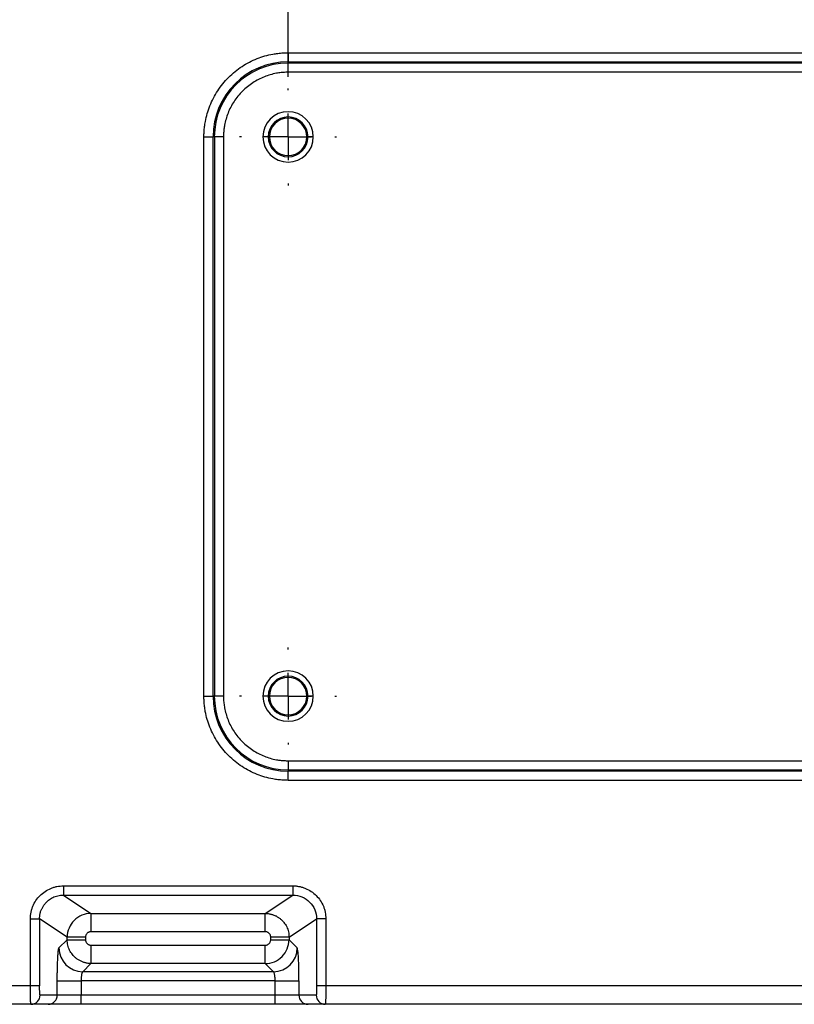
# Model space of a CAD drawing. Header units: millimetres. Extents: x 0 to 1118, y 0 to 864.
# Tile 4 of 67: x 185 to 270, y 142 to 250. Entities that reach past the tile are written whole.
import ezdxf

# ---------------------------------------------------------------- set-up
doc = ezdxf.new("R2010")
doc.units = ezdxf.units.MM
doc.linetypes.add('CENTERX2', pattern=[20.32, 12.7, -2.54, 2.54, -2.54])
doc.layers.add('CENTER', color=40, linetype='CENTERX2')
doc.layers.add('DIMENSIONS', color=140, linetype='Continuous', lineweight=25)
doc.styles.add('SLDTEXTSTYLE0', font='TXT', dxfattribs={"width": 0.75})
doc.dimstyles.new('SLDDIMSTYLE0', dxfattribs={"dimtxt": 10, "dimasz": 10, "dimexe": 0, "dimexo": 0.0625, "dimgap": 2.5, "dimtad": 0, "dimtih": 1, "dimtoh": 1, "dimdec": 1, "dimrnd": 1e-09, "dimzin": 4, "dimdsep": 46, "dimtxsty": 'SLDTEXTSTYLE0', "dimsah": 1, "dimcen": 0.09, "dimadec": 0, "dimazin": 1, "dimtfac": 1, "dimtdec": 1, "dimtofl": 0, "dimtmove": 0, "dimatfit": 3, "dimfxl": 0, "dimfrac": 2, "dimtolj": 1, "dimtzin": 12, "dimarcsym": 0})

# ---------------------------------------------------------------- blocks, each defined once
blk = doc.blocks.new('_D_10')
at = {"layer": 'DIMENSIONS'}
for p, q in [((214.5, 243.63), (214.5, 343.86)), ((560.5, 243.63), (560.5, 343.86)), ((370.88, 342.16), (367.83, 342.16)), ((367.83, 342.16), (367.83, 326.28)), ((404.13, 342.16), (407.18, 342.16)), ((407.18, 342.16), (407.18, 326.28)), ((214.5, 340.69), (362.76, 340.69)), ((560.5, 340.69), (412.25, 340.69)), ((367.83, 326.28), (370.88, 326.28)), ((407.18, 326.28), (404.13, 326.28))]:
    blk.add_line(p, q, dxfattribs=at)
for points in [[(214.5, 340.69), (224.5, 339.15), (224.5, 342.22)], [(560.5, 340.69), (550.5, 342.22), (550.5, 339.15)]]:
    blk.add_solid(points, dxfattribs=at)
at = {"layer": 'DIMENSIONS', "char_height": 10, "attachment_point": 1, "style": 'SLDTEXTSTYLE0'}
for s, insert in [('346.0', (370.88, 357.08)), ('13.62', (370.88, 339.17))]:
    blk.add_mtext(s, dxfattribs=dict(at, insert=insert))
blk = doc.blocks.new('SW_CENTERMARKSYMBOL_2')
at = {"layer": 'CENTER', "color": 0}
for p, q in [((0, 5.08), (0, 5.29)), ((0, 0), (0, 2.54)), ((-5.08, 0), (-5.29, 0)), ((0, 0), (-2.54, 0)), ((0, 0), (0, -2.54)), ((0, 0), (2.54, 0)), ((5.08, 0), (5.29, 0)), ((0, -5.08), (0, -5.29))]:
    blk.add_line(p, q, dxfattribs=at)
blk = doc.blocks.new('SW_CENTERMARKSYMBOL_9')
at = {"layer": 'CENTER', "color": 0}
for p, q in [((0, 5.08), (0, 5.29)), ((0, 0), (0, 2.54)), ((-5.08, 0), (-5.29, 0)), ((0, 0), (-2.54, 0)), ((0, 0), (0, -2.54)), ((0, 0), (2.54, 0)), ((5.08, 0), (5.29, 0)), ((0, -5.08), (0, -5.29))]:
    blk.add_line(p, q, dxfattribs=at)

msp = doc.modelspace()

# ---------------------------------------------------------------- linework, layer by layer
for p, q in [((214.5, 246.25), (560.5, 246.25)), ((214.5, 246.25), (214.5, 245.26)), ((214.5, 245.26), (560.5, 245.26)), ((214.5, 245.12), (214.5, 245.26)), ((560.5, 245.12), (214.5, 245.12)), ((214.5, 244.12), (214.5, 245.12)), ((560.5, 244.12), (214.5, 244.12)), ((205.32, 176.07), (205.32, 237.07)), ((205.32, 237.07), (206.32, 237.07)), ((206.32, 176.07), (206.32, 237.07)), ((206.46, 237.07), (206.32, 237.07)), ((206.46, 237.07), (206.46, 176.07)), ((207.45, 237.07), (206.46, 237.07)), ((207.45, 237.07), (207.45, 176.07)), ((212.33, 237.07), (211.75, 237.07)), ((212.47, 237.07), (212.33, 237.07)), ((216.68, 237.07), (216.54, 237.07)), ((217.25, 237.07), (216.68, 237.07)), ((205.32, 176.07), (206.32, 176.07)), ((206.46, 176.07), (206.32, 176.07)), ((207.45, 176.07), (206.46, 176.07)), ((212.33, 176.07), (211.75, 176.07)), ((212.47, 176.07), (212.33, 176.07)), ((216.68, 176.07), (216.54, 176.07)), ((217.25, 176.07), (216.68, 176.07)), ((214.5, 169.02), (383.15, 169.02)), ((214.5, 169.02), (214.5, 168.02)), ((214.5, 168.02), (383.09, 168.02)), ((214.5, 168.02), (214.5, 167.88)), ((214.5, 166.88), (214.5, 167.88)), ((383, 167.88), (214.5, 167.88)), ((383, 166.88), (214.5, 166.88)), ((189.99, 155.37), (215.02, 155.37)), ((189.99, 155.37), (189.99, 154.37)), ((215.02, 155.37), (215.02, 154.37)), ((189.99, 154.37), (215.02, 154.37)), ((189.99, 154.37), (193, 152.37)), ((212.01, 152.37), (215.02, 154.37)), ((186.4, 144.45), (186.4, 151.78)), ((187.39, 151.78), (187.39, 144.45)), ((190.41, 149.77), (187.39, 151.78)), ((193, 152.37), (212.01, 152.37)), ((193, 152.37), (193, 150.37)), ((212.01, 150.37), (212.01, 152.37)), ((214.6, 149.77), (217.61, 151.78)), ((218.61, 151.78), (217.61, 151.78)), ((217.61, 151.78), (217.61, 144.45)), ((218.61, 151.78), (218.61, 144.45)), ((212.01, 150.37), (193, 150.37)), ((189.51, 148.6), (190.41, 149.5)), ((190.41, 149.5), (190.41, 149.77)), ((192.4, 149.77), (190.41, 149.77)), ((190.41, 149.5), (192.4, 149.5)), ((192.4, 149.77), (192.4, 149.5)), ((214.6, 149.77), (212.61, 149.77)), ((212.61, 149.5), (212.61, 149.77)), ((214.6, 149.77), (214.6, 149.5)), ((215.5, 148.6), (214.6, 149.5)), ((193, 148.9), (193, 146.9)), ((193, 148.9), (212.01, 148.9)), ((212.01, 146.9), (212.01, 148.9)), ((193, 146.9), (192.1, 146)), ((212.01, 146.9), (193, 146.9)), ((212.91, 146), (212.01, 146.9)), ((189.33, 143.45), (189.33, 145)), ((189.33, 145), (191.92, 145)), ((191.92, 145), (191.92, 143.45)), ((213.09, 145), (191.92, 145)), ((212.91, 146), (192.1, 146)), ((213.09, 145), (215.68, 145)), ((213.09, 143.45), (213.09, 145)), ((215.68, 145), (215.68, 143.45)), ((186.4, 144.45), (157.78, 144.45)), ((218.61, 144.45), (217.61, 144.45)), ((368.51, 144.45), (218.61, 144.45)), ((189.33, 143.45), (187.45, 143.45)), ((191.92, 143.45), (189.33, 143.45)), ((191.92, 142.45), (191.92, 143.45)), ((213.09, 143.45), (191.92, 143.45)), ((215.68, 143.45), (213.09, 143.45)), ((213.09, 142.45), (213.09, 143.45)), ((217.56, 143.45), (215.68, 143.45)), ((186.45, 142.45), (157.78, 142.45)), ((188.33, 142.45), (186.45, 142.45)), ((213.09, 142.45), (191.92, 142.45)), ((218.56, 142.45), (216.68, 142.45)), ((368.54, 142.45), (218.56, 142.45))]:
    msp.add_line(p, q)
for centre, radius, start, end in [((214.5, 237.07), 8.19, 90, 180), ((214.5, 237.07), 8.05, 90, 180), ((214.5, 237.07), 2.75, 0, 180), ((214.5, 237.07), 2.17, 0, 180), ((214.5, 237.07), 2.04, 0, 180), ((214.5, 237.07), 2.75, 180, 0), ((214.5, 237.07), 2.17, 180, 0), ((214.5, 237.07), 2.04, 180, 0), ((214.5, 176.07), 2.75, 0, 180), ((214.5, 176.07), 2.17, 0, 180), ((214.5, 176.07), 2.04, 0, 180), ((214.5, 176.07), 8.19, 180, 270), ((214.5, 176.07), 8.05, 180, 270), ((214.5, 176.07), 2.75, 180, 0), ((214.5, 176.07), 2.17, 180, 0), ((214.5, 176.07), 2.04, 180, 0), ((192.11, 148.61), 2.6, 180.1836, 269.8164), ((212.9, 148.61), 2.6, 270.1836, 359.8164), ((186.45, 143.45), 0.999, 270.0393, 0.0393), ((188.33, 143.45), 0.999, 270.0393, 0.0393), ((216.68, 143.45), 0.999, 179.9607, 269.9607), ((218.56, 143.45), 0.999, 179.9607, 269.9607)]:
    msp.add_arc(centre, radius, start, end)
for points, knots in [([(205.32, 237.07), (205.32, 237.16), (205.32, 237.35), (205.34, 237.63), (205.36, 237.91), (205.39, 238.19), (205.43, 238.46), (205.51, 238.94), (205.66, 239.61), (205.96, 240.47), (206.34, 241.3), (206.97, 242.38), (207.96, 243.61), (209.19, 244.61), (210.27, 245.24), (211.11, 245.62), (211.96, 245.91), (212.72, 246.09), (213.39, 246.19), (213.94, 246.24), (214.32, 246.25), (214.5, 246.25)], [0, 0, 0, 0, 0.019453, 0.038872, 0.058274, 0.077679, 0.097104, 0.116567, 0.178312, 0.240094, 0.304413, 0.368769, 0.500007, 0.631244, 0.695564, 0.75992, 0.821665, 0.883447, 0.922314, 0.961117, 1, 1, 1, 1]), ([(214.5, 244.12), (214.42, 244.12), (214.25, 244.12), (213.99, 244.1), (213.73, 244.08), (213.48, 244.05), (213.08, 243.98), (212.55, 243.86), (211.9, 243.63), (211.26, 243.34), (210.43, 242.86), (209.48, 242.09), (208.72, 241.15), (208.23, 240.32), (207.94, 239.68), (207.72, 239.02), (207.58, 238.44), (207.5, 237.93), (207.46, 237.5), (207.46, 237.21), (207.45, 237.07)], [0, 0, 0, 0, 0.023337, 0.04663, 0.069912, 0.093213, 0.116565, 0.178305, 0.240092, 0.304406, 0.368768, 0.500006, 0.631244, 0.695558, 0.759919, 0.821659, 0.883446, 0.922311, 0.961114, 1, 1, 1, 1]), ([(214.5, 166.88), (214.41, 166.89), (214.22, 166.89), (213.94, 166.9), (213.67, 166.92), (213.39, 166.95), (213.11, 166.99), (212.63, 167.07), (211.96, 167.23), (211.11, 167.52), (210.27, 167.9), (209.19, 168.53), (207.96, 169.53), (206.97, 170.76), (206.34, 171.84), (205.96, 172.67), (205.66, 173.53), (205.48, 174.29), (205.38, 174.95), (205.33, 175.51), (205.32, 175.88), (205.32, 176.07)], [0, 0, 0, 0, 0.019453, 0.038872, 0.058274, 0.077679, 0.097104, 0.116567, 0.178312, 0.240094, 0.304413, 0.368769, 0.500007, 0.631244, 0.695564, 0.75992, 0.821665, 0.883447, 0.922314, 0.961117, 1, 1, 1, 1]), ([(207.45, 176.07), (207.45, 175.98), (207.46, 175.81), (207.47, 175.55), (207.49, 175.3), (207.53, 175.04), (207.59, 174.65), (207.72, 174.12), (207.94, 173.46), (208.23, 172.82), (208.72, 171.99), (209.48, 171.05), (210.43, 170.28), (211.26, 169.8), (211.9, 169.51), (212.55, 169.28), (213.14, 169.14), (213.65, 169.07), (214.07, 169.03), (214.36, 169.02), (214.5, 169.02)], [0, 0, 0, 0, 0.023337, 0.04663, 0.069912, 0.093213, 0.116565, 0.178305, 0.240092, 0.304406, 0.368768, 0.500006, 0.631244, 0.695558, 0.759919, 0.821659, 0.883446, 0.922311, 0.961114, 1, 1, 1, 1]), ([(186.4, 151.78), (186.4, 151.83), (186.4, 151.95), (186.41, 152.13), (186.43, 152.3), (186.46, 152.48), (186.5, 152.65), (186.55, 152.82), (186.6, 152.98), (186.73, 153.31), (186.98, 153.79), (187.43, 154.33), (187.98, 154.79), (188.51, 155.06), (188.95, 155.22), (189.29, 155.31), (189.64, 155.36), (189.88, 155.37), (189.99, 155.37)], [0, 0, 0, 0, 0.0314646, 0.0627023, 0.0937874, 0.1247956, 0.155803, 0.1868857, 0.2181193, 0.2495783, 0.3746241, 0.4997574, 0.6248552, 0.7500982, 0.8128304, 0.8749862, 0.9371737, 1, 1, 1, 1]), ([(215.02, 155.37), (215.07, 155.37), (215.19, 155.37), (215.37, 155.36), (215.54, 155.33), (215.72, 155.3), (215.89, 155.27), (216.06, 155.22), (216.23, 155.16), (216.56, 155.04), (217.03, 154.79), (217.58, 154.33), (218.03, 153.79), (218.31, 153.26), (218.47, 152.82), (218.55, 152.48), (218.6, 152.13), (218.61, 151.89), (218.61, 151.78)], [0, 0, 0, 0, 0.031516, 0.062805, 0.09394, 0.124997, 0.156053, 0.187183, 0.218463, 0.249968, 0.375115, 0.500315, 0.625353, 0.750501, 0.813137, 0.875195, 0.93728, 1, 1, 1, 1]), ([(187.39, 151.78), (187.4, 151.83), (187.4, 151.94), (187.41, 152.1), (187.44, 152.25), (187.47, 152.41), (187.51, 152.56), (187.57, 152.71), (187.63, 152.85), (187.7, 152.99), (187.77, 153.13), (187.86, 153.26), (187.95, 153.38), (188.05, 153.5), (188.18, 153.64), (188.35, 153.8), (188.58, 153.96), (188.83, 154.1), (189.09, 154.22), (189.38, 154.3), (189.68, 154.36), (189.89, 154.37), (189.99, 154.37)], [0, 0, 0, 0, 0.039374, 0.078616, 0.117706, 0.156626, 0.195375, 0.233959, 0.272382, 0.310647, 0.348753, 0.386698, 0.424484, 0.462111, 0.499579, 0.565631, 0.633493, 0.703166, 0.774646, 0.847944, 0.923086, 1, 1, 1, 1]), ([(215.02, 154.37), (215.36, 154.37), (215.7, 154.3), (216.32, 154.05), (216.61, 153.85), (217.09, 153.37), (217.29, 153.08), (217.55, 152.46), (217.61, 152.12), (217.61, 151.78)], [0, 0, 0, 0, 0.25, 0.25, 0.5, 0.5, 0.75, 0.75, 1, 1, 1, 1]), ([(186.4, 151.78), (186.51, 151.78), (186.63, 151.78), (186.87, 151.78), (186.99, 151.78), (187.18, 151.78), (187.26, 151.78), (187.36, 151.78), (187.39, 151.78), (187.39, 151.78)], [0, 0, 0, 0, 0.25, 0.25, 0.5, 0.5, 0.75, 0.75, 1, 1, 1, 1]), ([(193, 152.37), (192.66, 152.37), (192.32, 152.3), (191.7, 152.04), (191.41, 151.85), (190.93, 151.36), (190.74, 151.08), (190.47, 150.45), (190.41, 150.11), (190.41, 149.77)], [0, 0, 0, 0, 0.25, 0.25, 0.5, 0.5, 0.75, 0.75, 1, 1, 1, 1]), ([(212.01, 152.37), (212.06, 152.37), (212.17, 152.36), (212.34, 152.35), (212.5, 152.32), (212.66, 152.28), (212.81, 152.24), (212.96, 152.18), (213.11, 152.12), (213.25, 152.05), (213.38, 151.97), (213.5, 151.89), (213.62, 151.8), (213.74, 151.71), (213.88, 151.57), (214.04, 151.39), (214.2, 151.16), (214.35, 150.91), (214.46, 150.64), (214.54, 150.36), (214.59, 150.06), (214.6, 149.87), (214.6, 149.77)], [0, 0, 0, 0, 0.041193, 0.081967, 0.122297, 0.162162, 0.201556, 0.240483, 0.278948, 0.316956, 0.354508, 0.391601, 0.428234, 0.464406, 0.500118, 0.570252, 0.640813, 0.711798, 0.783201, 0.855046, 0.927345, 1, 1, 1, 1]), ([(193, 150.37), (192.98, 150.37), (192.93, 150.37), (192.85, 150.35), (192.76, 150.32), (192.67, 150.27), (192.58, 150.2), (192.5, 150.1), (192.45, 150), (192.41, 149.89), (192.41, 149.81), (192.4, 149.77)], [0, 0, 0, 0, 0.082439, 0.164851, 0.248625, 0.373042, 0.50035, 0.624687, 0.75192, 0.875258, 1, 1, 1, 1]), ([(212.61, 149.77), (212.61, 149.79), (212.6, 149.85), (212.59, 149.92), (212.56, 150.01), (212.51, 150.1), (212.43, 150.19), (212.34, 150.27), (212.24, 150.33), (212.12, 150.36), (212.05, 150.37), (212.01, 150.37)], [0, 0, 0, 0, 0.082329, 0.164599, 0.248194, 0.372534, 0.499799, 0.624217, 0.751564, 0.875028, 1, 1, 1, 1]), ([(193, 146.9), (192.95, 146.9), (192.84, 146.9), (192.68, 146.92), (192.52, 146.94), (192.36, 146.98), (192.21, 147.02), (192.06, 147.08), (191.92, 147.14), (191.78, 147.21), (191.64, 147.29), (191.51, 147.37), (191.39, 147.46), (191.28, 147.56), (191.14, 147.69), (190.98, 147.87), (190.81, 148.1), (190.67, 148.35), (190.56, 148.62), (190.47, 148.9), (190.42, 149.2), (190.41, 149.4), (190.41, 149.5)], [0, 0, 0, 0, 0.040082, 0.079929, 0.119517, 0.158826, 0.197849, 0.23659, 0.275053, 0.313244, 0.351163, 0.388809, 0.426179, 0.463274, 0.500093, 0.568664, 0.638185, 0.708652, 0.780059, 0.852429, 0.925775, 1, 1, 1, 1]), ([(192.4, 149.5), (192.4, 149.47), (192.41, 149.42), (192.42, 149.34), (192.45, 149.26), (192.5, 149.16), (192.58, 149.07), (192.67, 148.99), (192.77, 148.94), (192.89, 148.9), (192.96, 148.9), (193, 148.9)], [0, 0, 0, 0, 0.082425, 0.16478, 0.248448, 0.372814, 0.500079, 0.624434, 0.751709, 0.875094, 1, 1, 1, 1]), ([(212.01, 146.9), (212.35, 146.9), (212.69, 146.97), (213.31, 147.23), (213.6, 147.42), (214.08, 147.9), (214.27, 148.19), (214.53, 148.82), (214.6, 149.16), (214.6, 149.5)], [0, 0, 0, 0, 0.25, 0.25, 0.5, 0.5, 0.75, 0.75, 1, 1, 1, 1]), ([(212.01, 148.9), (212.03, 148.9), (212.08, 148.9), (212.16, 148.92), (212.25, 148.94), (212.34, 148.99), (212.43, 149.07), (212.51, 149.16), (212.56, 149.27), (212.6, 149.38), (212.6, 149.46), (212.61, 149.5)], [0, 0, 0, 0, 0.082402, 0.164771, 0.248493, 0.372839, 0.500079, 0.62441, 0.751664, 0.875116, 1, 1, 1, 1]), ([(212.61, 149.5), (212.86, 149.5), (213.11, 149.5), (213.58, 149.5), (213.8, 149.5), (214.17, 149.5), (214.32, 149.5), (214.53, 149.5), (214.59, 149.5), (214.6, 149.5)], [0, 0, 0, 0, 0.25, 0.25, 0.5, 0.5, 0.75, 0.75, 1, 1, 1, 1]), ([(189.33, 145), (189.33, 145.07), (189.33, 145.2), (189.33, 145.39), (189.33, 145.58), (189.33, 145.77), (189.33, 145.96), (189.34, 146.15), (189.34, 146.49), (189.36, 146.95), (189.38, 147.49), (189.41, 147.95), (189.43, 148.23), (189.45, 148.41), (189.47, 148.5), (189.49, 148.57), (189.5, 148.59), (189.51, 148.6)], [0, 0, 0, 0, 0.035854, 0.07145, 0.106893, 0.142289, 0.177743, 0.21336, 0.249246, 0.374338, 0.499557, 0.624784, 0.750139, 0.812862, 0.875034, 0.937225, 1, 1, 1, 1]), ([(215.68, 145), (215.68, 145.46), (215.68, 145.91), (215.66, 146.76), (215.65, 147.15), (215.61, 147.81), (215.59, 148.08), (215.55, 148.46), (215.53, 148.57), (215.5, 148.6)], [0, 0, 0, 0, 0.25, 0.25, 0.5, 0.5, 0.75, 0.75, 1, 1, 1, 1]), ([(192.1, 146), (192.1, 146), (192.09, 145.99), (192.07, 145.98), (192.05, 145.95), (192.04, 145.92), (192.03, 145.89), (192.01, 145.85), (192, 145.81), (191.99, 145.77), (191.98, 145.73), (191.97, 145.65), (191.95, 145.54), (191.94, 145.37), (191.93, 145.19), (191.93, 145.06), (191.92, 145)], [0, 0, 0, 0, 0.063687, 0.12447, 0.182349, 0.237324, 0.289397, 0.338569, 0.38484, 0.428213, 0.46869, 0.506274, 0.634783, 0.759825, 0.88152, 1, 1, 1, 1]), ([(213.09, 145), (213.08, 145.04), (213.08, 145.11), (213.08, 145.21), (213.08, 145.31), (213.07, 145.41), (213.06, 145.51), (213.05, 145.6), (213.03, 145.7), (213.01, 145.8), (212.98, 145.89), (212.95, 145.97), (212.92, 145.99), (212.91, 146)], [0, 0, 0, 0, 0.067387, 0.135809, 0.205291, 0.275858, 0.347535, 0.420343, 0.494304, 0.593886, 0.711359, 0.846732, 1, 1, 1, 1]), ([(186.45, 142.45), (186.45, 142.45), (186.44, 142.45), (186.44, 142.47), (186.44, 142.49), (186.43, 142.53), (186.43, 142.56), (186.43, 142.61), (186.43, 142.65), (186.42, 142.71), (186.42, 142.76), (186.42, 142.81), (186.42, 142.87), (186.41, 142.93), (186.41, 142.98), (186.41, 143.08), (186.41, 143.24), (186.4, 143.46), (186.4, 143.7), (186.4, 143.95), (186.4, 144.2), (186.4, 144.37), (186.4, 144.45)], [0, 0, 0, 0, 0.046486, 0.091317, 0.134492, 0.176013, 0.215878, 0.254087, 0.290642, 0.32554, 0.358784, 0.390371, 0.420303, 0.44858, 0.4752, 0.500165, 0.58733, 0.672951, 0.757028, 0.839561, 0.920551, 1, 1, 1, 1]), ([(187.39, 144.45), (187.39, 144.45), (187.36, 144.45), (187.26, 144.45), (187.18, 144.45), (186.99, 144.45), (186.88, 144.45), (186.64, 144.45), (186.51, 144.45), (186.4, 144.45)], [0, 0, 0, 0, 0.25, 0.25, 0.5, 0.5, 0.75, 0.75, 1, 1, 1, 1]), ([(187.45, 143.45), (187.44, 143.45), (187.43, 143.48), (187.42, 143.58), (187.42, 143.65), (187.41, 143.84), (187.4, 143.95), (187.4, 144.19), (187.39, 144.32), (187.39, 144.45)], [0, 0, 0, 0, 0.25, 0.25, 0.5, 0.5, 0.75, 0.75, 1, 1, 1, 1]), ([(217.61, 144.45), (217.61, 144.42), (217.61, 144.36), (217.61, 144.26), (217.61, 144.17), (217.61, 144.08), (217.61, 143.99), (217.61, 143.9), (217.6, 143.82), (217.6, 143.74), (217.59, 143.66), (217.59, 143.58), (217.58, 143.51), (217.57, 143.46), (217.57, 143.46), (217.56, 143.45)], [0, 0, 0, 0, 0.059576, 0.119981, 0.181205, 0.243254, 0.306126, 0.36982, 0.434338, 0.499677, 0.575643, 0.663672, 0.76375, 0.875865, 1, 1, 1, 1]), ([(218.61, 144.45), (218.61, 144.41), (218.61, 144.32), (218.61, 144.18), (218.61, 144.04), (218.61, 143.91), (218.61, 143.77), (218.61, 143.64), (218.61, 143.51), (218.61, 143.38), (218.6, 143.26), (218.6, 143.15), (218.6, 143.03), (218.59, 142.92), (218.59, 142.81), (218.59, 142.7), (218.58, 142.6), (218.57, 142.52), (218.57, 142.46), (218.56, 142.46), (218.56, 142.45)], [0, 0, 0, 0, 0.043158, 0.086776, 0.130855, 0.175394, 0.220393, 0.265854, 0.311775, 0.358156, 0.404999, 0.452303, 0.500068, 0.551663, 0.609868, 0.674683, 0.746105, 0.824134, 0.908766, 1, 1, 1, 1]), ([(191.92, 142.45), (191.86, 142.45), (191.74, 142.45), (191.55, 142.45), (191.36, 142.45), (191.18, 142.45), (191, 142.45), (190.82, 142.45), (190.47, 142.45), (189.99, 142.45), (189.43, 142.45), (188.96, 142.45), (188.68, 142.45), (188.51, 142.45), (188.42, 142.45), (188.36, 142.45), (188.34, 142.45), (188.33, 142.45)], [0, 0, 0, 0, 0.034633, 0.069034, 0.103296, 0.137515, 0.171785, 0.206201, 0.240858, 0.370395, 0.500027, 0.629564, 0.759196, 0.819634, 0.879574, 0.939527, 1, 1, 1, 1]), ([(216.68, 142.45), (216.68, 142.45), (216.67, 142.45), (216.64, 142.45), (216.61, 142.45), (216.57, 142.45), (216.51, 142.45), (216.45, 142.45), (216.31, 142.45), (216.05, 142.45), (215.58, 142.45), (215.02, 142.45), (214.49, 142.45), (214.06, 142.45), (213.74, 142.45), (213.41, 142.45), (213.2, 142.45), (213.09, 142.45)], [0, 0, 0, 0, 0.034633, 0.069034, 0.103296, 0.137515, 0.171785, 0.206201, 0.240858, 0.370395, 0.500027, 0.629564, 0.759196, 0.819634, 0.879574, 0.939527, 1, 1, 1, 1])]:
    msp.add_open_spline(points, degree=3, knots=knots)

# ---------------------------------------------------------------- block references
at = {"layer": 'CENTER'}
for name, p in [('SW_CENTERMARKSYMBOL_9', (214.5, 237.07)), ('SW_CENTERMARKSYMBOL_2', (214.5, 176.07))]:
    msp.add_blockref(name, p, dxfattribs=at)

# ---------------------------------------------------------------- dimensions: what is measured, and where the dimension line sits
at = {"layer": 'DIMENSIONS'}
dim = msp.add_linear_dim(base=(560.5, 340.69), p1=(214.5, 242.36), p2=(560.5, 242.36), dimstyle='SLDDIMSTYLE0', dxfattribs=at)
dim.commit()
dim.dimension.update_dxf_attribs({"geometry": '_D_10', "text_midpoint": (387.5, 340.69), "dimtype": 160})

doc.saveas('drawing.dxf')
